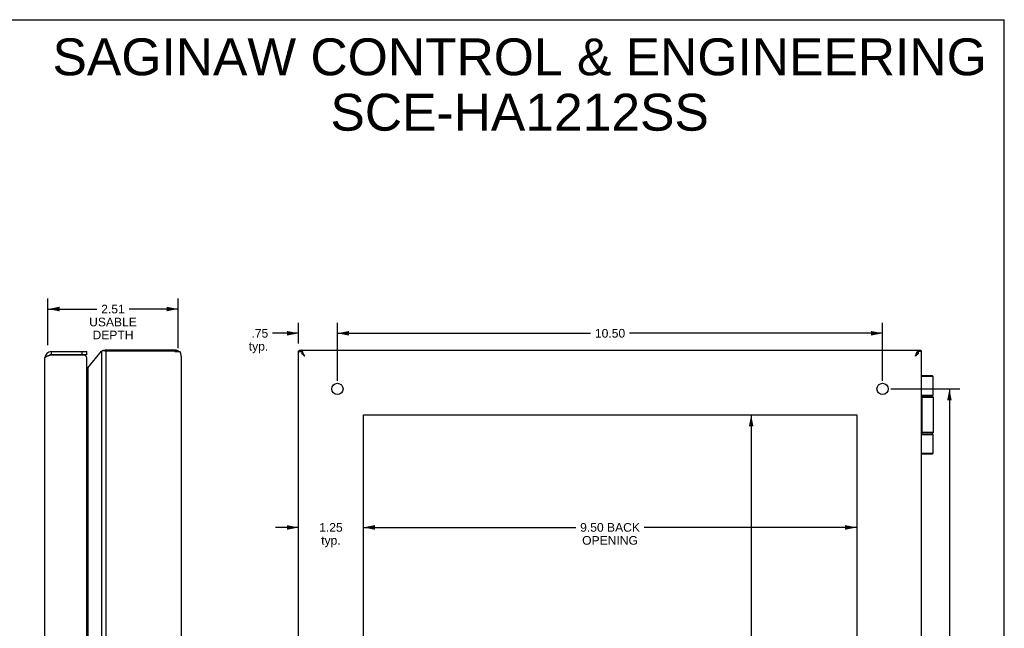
# Model space of a CAD drawing. Header units: inches. Extents: x 0 to 37.8, y 0 to 24.4.
# Tile 10 of 10: x 18.8 to 37.8, y 12.7 to 24.4. Entities that reach past the tile are written whole.
import ezdxf

# ---------------------------------------------------------------- set-up
doc = ezdxf.new("R2010")
doc.units = ezdxf.units.IN
doc.header["$LTSCALE"] = 2.077778
doc.header["$MEASUREMENT"] = 0
doc.layers.get('0').update_dxf_attribs({"linetype": 'CONTINUOUS'})
doc.layers.add('02___PRT_ALL_AXES', color=7, linetype='CONTINUOUS')
doc.layers.add('DIMENSIONS', color=7, linetype='CONTINUOUS')
doc.styles.get("Standard").update_dxf_attribs({"font": 'arial.ttf'})
doc.dimstyles.new('DIMSTYLE_1', dxfattribs={"dimtxt": 0.166667, "dimasz": 0.222222, "dimexe": 0.09, "dimexo": 0.07, "dimgap": 0.0375, "dimtad": 0, "dimtih": 1, "dimtoh": 1, "dimzin": 4, "dimdsep": 46, "dimtxsty": 'Standard', "dimblk": '_FILLED', "dimblk1": '_FILLED', "dimblk2": '_FILLED', "dimcen": 0.09, "dimazin": 1, "dimtfac": 1, "dimtofl": 0, "dimtmove": 0, "dimatfit": 3, "dimldrblk": '_FILLED', "dimfxl": 1, "dimtolj": 1, "dimtzin": 4, "dimarcsym": 0})

# ---------------------------------------------------------------- blocks, each defined once
blk = doc.blocks.new('_FILLED')
at = {"color": 0, "linetype": 'ByBlock'}
blk.add_solid([(0, 0), (-1, 0.2), (-1, -0.2)], dxfattribs=at)
blk = doc.blocks.new('*D1')
at = {"layer": 'DIMENSIONS', "color": 2, "linetype": 'Continuous'}
for p, q in [((24.935, 17.486), (24.935, 18.603)), ((35.435, 17.486), (35.435, 18.603)), ((24.935, 18.403), (29.81, 18.403)), ((35.435, 18.403), (30.559, 18.403))]:
    blk.add_line(p, q, dxfattribs=at)
at = {"layer": 'DIMENSIONS', "color": 2, "linetype": 'Continuous', "xscale": 0.2222222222, "yscale": 0.2222222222, "zscale": 0.2222222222, "rotation": 180}
blk.add_blockref('_FILLED', (24.935, 18.403), dxfattribs=at)
at = {"layer": 'DIMENSIONS', "color": 2, "linetype": 'Continuous', "xscale": 0.2222222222, "yscale": 0.2222222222, "zscale": 0.2222222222}
blk.add_blockref('_FILLED', (35.435, 18.403), dxfattribs=at)
at = {"layer": 'DIMENSIONS', "color": 2, "linetype": 'Continuous', "insert": (30.185, 18.486), "char_height": 0.1667, "width": 0.5824, "attachment_point": 2, "line_spacing_factor": 0.9}
blk.add_mtext('10.50', dxfattribs=at)
blk = doc.blocks.new('*D3')
at = {"layer": 'DIMENSIONS', "color": 2, "linetype": 'Continuous'}
for p, q in [((35.59, 17.33), (36.921, 17.33)), ((36.721, 17.33), (36.721, 12.247)), ((36.721, 6.83), (36.721, 11.913)), ((35.699, 6.83), (36.921, 6.83))]:
    blk.add_line(p, q, dxfattribs=at)
at = {"layer": 'DIMENSIONS', "color": 2, "linetype": 'Continuous', "xscale": 0.2222222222, "yscale": 0.2222222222, "zscale": 0.2222222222}
for p, rotation in [((36.721, 17.33), 90), ((36.721, 6.83), 270)]:
    blk.add_blockref('_FILLED', p, dxfattribs=dict(at, rotation=rotation))
at = {"layer": 'DIMENSIONS', "color": 2, "linetype": 'Continuous', "insert": (36.721, 12.163), "char_height": 0.1667, "width": 0.5824, "attachment_point": 2, "line_spacing_factor": 0.9}
blk.add_mtext('10.50', dxfattribs=at)
blk = doc.blocks.new('*D5')
at = {"layer": 'DIMENSIONS', "color": 2, "linetype": 'Continuous'}
for p, q in [((24.185, 18.207), (24.185, 18.603)), ((24.935, 17.486), (24.935, 18.603)), ((24.185, 18.403), (23.686, 18.403)), ((24.935, 18.403), (25.379, 18.403))]:
    blk.add_line(p, q, dxfattribs=at)
at = {"layer": 'DIMENSIONS', "color": 2, "linetype": 'Continuous', "xscale": 0.2222222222, "yscale": 0.2222222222, "zscale": 0.2222222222}
blk.add_blockref('_FILLED', (24.185, 18.403), dxfattribs=at)
at = {"layer": 'DIMENSIONS', "color": 2, "linetype": 'Continuous', "xscale": 0.2222222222, "yscale": 0.2222222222, "zscale": 0.2222222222, "rotation": 180}
blk.add_blockref('_FILLED', (24.935, 18.403), dxfattribs=at)
at = {"layer": 'DIMENSIONS', "color": 2, "linetype": 'Continuous', "insert": (23.603, 18.486), "char_height": 0.1667, "width": 0.37485, "attachment_point": 3, "line_spacing_factor": 0.9}
blk.add_mtext('.75\\Ptyp.', dxfattribs=at)
blk = doc.blocks.new('*D8')
at = {"layer": 'DIMENSIONS', "color": 2, "linetype": 'Continuous'}
for p, q in [((24.185, 14.662), (23.74, 14.662)), ((25.435, 14.662), (25.879, 14.662))]:
    blk.add_line(p, q, dxfattribs=at)
at = {"layer": 'DIMENSIONS', "color": 2, "linetype": 'Continuous', "xscale": 0.2222222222, "yscale": 0.2222222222, "zscale": 0.2222222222}
blk.add_blockref('_FILLED', (24.185, 14.662), dxfattribs=at)
at = {"layer": 'DIMENSIONS', "color": 2, "linetype": 'Continuous', "xscale": 0.2222222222, "yscale": 0.2222222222, "zscale": 0.2222222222, "rotation": 180}
blk.add_blockref('_FILLED', (25.435, 14.662), dxfattribs=at)
at = {"layer": 'DIMENSIONS', "color": 2, "linetype": 'Continuous', "insert": (24.81, 14.746), "char_height": 0.1667, "width": 0.45291, "attachment_point": 2, "line_spacing_factor": 0.9}
blk.add_mtext('1.25\\Ptyp.', dxfattribs=at)
blk = doc.blocks.new('*D9')
at = {"layer": 'DIMENSIONS', "color": 2, "linetype": 'Continuous'}
for p, q in [((25.435, 14.662), (29.526, 14.662)), ((34.935, 14.662), (30.843, 14.662))]:
    blk.add_line(p, q, dxfattribs=at)
at = {"layer": 'DIMENSIONS', "color": 2, "linetype": 'Continuous', "xscale": 0.2222222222, "yscale": 0.2222222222, "zscale": 0.2222222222, "rotation": 180}
blk.add_blockref('_FILLED', (25.435, 14.662), dxfattribs=at)
at = {"layer": 'DIMENSIONS', "color": 2, "linetype": 'Continuous', "xscale": 0.2222222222, "yscale": 0.2222222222, "zscale": 0.2222222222}
blk.add_blockref('_FILLED', (34.935, 14.662), dxfattribs=at)
at = {"layer": 'DIMENSIONS', "color": 2, "linetype": 'Continuous', "insert": (30.185, 14.746), "char_height": 0.1667, "width": 1.14994, "attachment_point": 2, "line_spacing_factor": 0.9}
blk.add_mtext('9.50 BACK\\POPENING', dxfattribs=at)
blk = doc.blocks.new('*D10')
at = {"layer": 'DIMENSIONS', "color": 2, "linetype": 'Continuous'}
for p, q in [((32.903, 16.83), (32.903, 12.46)), ((32.903, 7.33), (32.903, 11.627))]:
    blk.add_line(p, q, dxfattribs=at)
at = {"layer": 'DIMENSIONS', "color": 2, "linetype": 'Continuous', "xscale": 0.2222222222, "yscale": 0.2222222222, "zscale": 0.2222222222}
for p, rotation in [((32.903, 16.83), 90), ((32.903, 7.33), 270)]:
    blk.add_blockref('_FILLED', p, dxfattribs=dict(at, rotation=rotation))
at = {"layer": 'DIMENSIONS', "color": 2, "linetype": 'Continuous', "insert": (32.903, 12.377), "char_height": 0.1667, "width": 1.07187, "attachment_point": 2, "line_spacing_factor": 0.9}
blk.add_mtext('9.50\\PBACK\\POPENING', dxfattribs=at)
blk = doc.blocks.new('*D20')
at = {"layer": 'DIMENSIONS', "color": 2, "linetype": 'Continuous'}
for p, q in [((19.361, 18.176), (19.361, 19.07)), ((21.866, 18.116), (21.866, 19.07)), ((19.361, 18.87), (20.304, 18.87)), ((21.866, 18.87), (20.923, 18.87))]:
    blk.add_line(p, q, dxfattribs=at)
at = {"layer": 'DIMENSIONS', "color": 2, "linetype": 'Continuous', "xscale": 0.2222222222, "yscale": 0.2222222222, "zscale": 0.2222222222, "rotation": 180}
blk.add_blockref('_FILLED', (19.361, 18.87), dxfattribs=at)
at = {"layer": 'DIMENSIONS', "color": 2, "linetype": 'Continuous', "xscale": 0.2222222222, "yscale": 0.2222222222, "zscale": 0.2222222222}
blk.add_blockref('_FILLED', (21.866, 18.87), dxfattribs=at)
at = {"layer": 'DIMENSIONS', "color": 2, "linetype": 'Continuous', "insert": (20.613, 18.953), "char_height": 0.1667, "width": 0.91698, "attachment_point": 2, "line_spacing_factor": 0.9}
blk.add_mtext('2.51\\PUSABLE\\PDEPTH', dxfattribs=at)

msp = doc.modelspace()

# ---------------------------------------------------------------- linework, layer by layer
at = {"color": 7, "linetype": 'Continuous'}
for p, q in [((0, 24.4444), (37.7778, 24.4444)), ((37.7778, 0), (37.7778, 24.4444)), ((19.4208, 18.05), (19.4208, 17.99)), ((20.0208, 17.99), (20.0208, 18.05)), ((20.1108, 17.99), (20.1108, 18.05)), ((20.4496, 18.0718), (20.4172, 18.0718)), ((20.431, 18.0684), (20.4565, 18.0684)), ((20.4561, 18.0772), (20.4584, 18.0666)), ((20.482, 18.08), (20.482, 18.0596)), ((20.5014, 18.08), (20.5014, 18.0595)), ((21.7817, 18.08), (21.7817, 18.0521)), ((21.806, 18.08), (21.806, 18.0519)), ((21.8311, 18.0774), (21.8256, 18.0518)), ((21.8717, 18.0604), (21.866, 18.0516)), ((21.8755, 18.0579), (21.8711, 18.0516)), ((24.1847, 18.0596), (24.2447, 18.0596)), ((24.1847, 18.0519), (24.2447, 18.0519)), ((24.1853, 18.0597), (24.2447, 18.0597)), ((24.1961, 18.0684), (24.2447, 18.0684)), ((24.2447, 18.0718), (24.2037, 18.0718)), ((24.2447, 18.08), (24.2447, 18.0519)), ((24.2472, 18.08), (24.2472, 18.0518)), ((24.2493, 18.0579), (24.2493, 18.0089)), ((24.2532, 18.0774), (24.2532, 18.0578)), ((24.2674, 18.0604), (24.2674, 18.0589)), ((36.1318, 18.0514), (36.0983, 18.0514)), ((36.102, 18.0604), (36.102, 18.0589)), ((36.1162, 18.0774), (36.1162, 18.0578)), ((36.1201, 18.0579), (36.1201, 18.0089)), ((36.1218, 18.0518), (36.1201, 18.0517)), ((36.1222, 18.08), (36.1222, 18.0518)), ((36.1247, 18.08), (36.1247, 18.0519)), ((36.1657, 18.0718), (36.1247, 18.0718)), ((36.1733, 18.0684), (36.1247, 18.0684)), ((36.1841, 18.0597), (36.1247, 18.0597)), ((36.1847, 18.0596), (36.1247, 18.0596)), ((36.1847, 18.0519), (36.1247, 18.0519)), ((20.1108, 17.99), (19.4208, 17.99)), ((36.3921, 17.58), (36.1847, 17.58)), ((36.4051, 17.567), (36.1847, 17.567)), ((36.4051, 17.205), (36.1847, 17.205)), ((36.1847, 17.2), (36.3751, 17.2)), ((36.1847, 17.17), (36.4051, 17.17)), ((36.1898, 16.49), (36.1898, 17.17)), ((36.1902, 17.17), (36.1902, 16.49)), ((36.2011, 17.2), (36.2007, 17.2)), ((36.4051, 16.49), (36.1847, 16.49)), ((36.3751, 16.46), (36.1847, 16.46)), ((36.1847, 16.455), (36.4051, 16.455)), ((36.2011, 16.46), (36.2007, 16.46)), ((36.1847, 16.093), (36.4051, 16.093)), ((36.1847, 16.08), (36.3921, 16.08))]:
    msp.add_line(p, q, dxfattribs=at)
at = {"color": 3, "linetype": 'Continuous'}
for p, q in [((19.4208, 18.05), (20.1108, 18.05)), ((20.1271, 17.7393), (20.3901, 18.0551)), ((20.3901, 18.0551), (20.3901, 6.1049)), ((20.482, 18.0596), (20.47, 18.0597)), ((21.806, 18.08), (20.482, 18.08)), ((20.482, 6.1004), (20.482, 18.0596)), ((21.806, 18.0519), (20.482, 18.0596)), ((21.8398, 18.0518), (21.849, 18.0517)), ((21.849, 18.0517), (21.858, 18.0517)), ((21.858, 18.0517), (21.8708, 18.0516)), ((21.8708, 18.0516), (21.8826, 18.0516)), ((21.8826, 18.0516), (21.8933, 18.0515)), ((24.1847, 6.1004), (24.1847, 18.0596)), ((24.2447, 18.08), (36.1247, 18.08)), ((24.2493, 18.0579), (24.2631, 18.0578)), ((24.2676, 18.0597), (24.2676, 18.0596)), ((36.1018, 18.0597), (36.1018, 18.0596)), ((36.1201, 18.0579), (36.1063, 18.0578)), ((36.1434, 18.0515), (36.1318, 18.0514)), ((36.1539, 18.0515), (36.1434, 18.0515)), ((36.163, 18.0516), (36.1539, 18.0515)), ((36.1683, 18.0516), (36.163, 18.0516)), ((36.1729, 18.0517), (36.1683, 18.0516)), ((36.1767, 18.0517), (36.1729, 18.0517)), ((36.1799, 18.0518), (36.1767, 18.0517)), ((36.1822, 18.0518), (36.1799, 18.0518)), ((36.1847, 6.1004), (36.1847, 18.0596)), ((19.3008, 6.23), (19.3008, 17.93)), ((19.4051, 17.985), (20.0504, 17.985)), ((20.1108, 6.26), (20.1108, 17.9)), ((21.926, 17.96), (21.926, 6.2)), ((24.3047, 17.96), (24.3001, 17.9695)), ((20.1271, 17.7393), (20.1271, 6.4208))]:
    msp.add_line(p, q, dxfattribs=at)
for points in [[(20.3901, 18.0551), (20.3908, 18.0557), (20.3915, 18.0563), (20.3922, 18.0569), (20.3929, 18.0575), (20.3936, 18.0581), (20.3944, 18.0587)], [(20.3982, 18.0625), (20.3976, 18.0618), (20.397, 18.0611), (20.3964, 18.0605), (20.3958, 18.0599), (20.3951, 18.0592), (20.3944, 18.0587)], [(20.3982, 18.0625), (20.3985, 18.0628), (20.3988, 18.0632), (20.3991, 18.0636), (20.3994, 18.0639), (20.3997, 18.0643), (20.4, 18.0646)], [(20.4, 18.0646), (20.4008, 18.0655), (20.4017, 18.0664), (20.4027, 18.0672), (20.4037, 18.0679), (20.4049, 18.0687), (20.4061, 18.0693), (20.4074, 18.0699), (20.4088, 18.0704), (20.4103, 18.0709), (20.4118, 18.0712), (20.4134, 18.0715), (20.415, 18.0717), (20.4166, 18.0718), (20.4172, 18.0718)], [(20.4172, 18.0718), (20.4183, 18.0718), (20.42, 18.0716), (20.4217, 18.0714), (20.4233, 18.0711), (20.425, 18.0707), (20.4266, 18.0703), (20.4281, 18.0697), (20.4296, 18.0691)], [(20.47, 18.0597), (20.4664, 18.0598), (20.4629, 18.06), (20.4594, 18.0603), (20.456, 18.0607), (20.4526, 18.0613), (20.4492, 18.062), (20.446, 18.0627), (20.4428, 18.0637), (20.4397, 18.0647), (20.4367, 18.0658), (20.4338, 18.0671), (20.4296, 18.0691)], [(21.806, 18.0519), (21.8158, 18.0519), (21.8206, 18.0519)], [(21.8206, 18.0519), (21.8303, 18.0518), (21.8351, 18.0518), (21.8398, 18.0518)], [(21.8933, 18.0515), (21.9027, 18.0514), (21.9055, 18.0514)], [(21.926, 17.96), (21.9259, 17.9676), (21.9254, 17.9753), (21.9247, 17.9829), (21.9237, 17.9905), (21.9224, 17.9981), (21.9208, 18.0057), (21.9189, 18.0133), (21.9168, 18.0209), (21.9143, 18.0286), (21.9116, 18.0362), (21.9087, 18.0438), (21.9055, 18.0514)], [(24.1847, 18.0596), (24.1847, 18.0597), (24.1848, 18.0597), (24.1848, 18.0597), (24.185, 18.0597), (24.1851, 18.0597), (24.1853, 18.0597)], [(24.1853, 18.0597), (24.1857, 18.0598), (24.1862, 18.06), (24.1868, 18.0603), (24.1876, 18.0607), (24.1884, 18.0613), (24.1893, 18.062), (24.1902, 18.0627), (24.1913, 18.0637), (24.1924, 18.0647), (24.1936, 18.0658), (24.1948, 18.0671), (24.1961, 18.0684)], [(24.2037, 18.0718), (24.203, 18.0718), (24.2019, 18.0716), (24.201, 18.0714), (24.2, 18.0711), (24.1991, 18.0707), (24.1983, 18.0703), (24.1975, 18.0697), (24.1967, 18.0691), (24.1961, 18.0684)], [(24.2532, 18.0774), (24.252, 18.0782), (24.2508, 18.0788), (24.2497, 18.0794), (24.2488, 18.0797), (24.2479, 18.08), (24.2472, 18.08)], [(24.3001, 17.9695), (24.2978, 17.9743), (24.2955, 17.979), (24.2932, 17.9837), (24.2908, 17.9884), (24.2885, 17.993), (24.2862, 17.9975), (24.2839, 18.002), (24.2816, 18.0064), (24.2793, 18.0108), (24.277, 18.0151), (24.2747, 18.0193), (24.2724, 18.0234), (24.2701, 18.0274), (24.2678, 18.0313), (24.2655, 18.035), (24.2632, 18.0387), (24.2609, 18.0422), (24.2585, 18.0456), (24.2562, 18.0489), (24.2539, 18.0521), (24.2516, 18.055), (24.2493, 18.0579)], [(24.2674, 18.0604), (24.266, 18.0628), (24.2645, 18.065), (24.2631, 18.0671), (24.2617, 18.069), (24.2603, 18.0708), (24.2589, 18.0724), (24.2575, 18.0739), (24.2561, 18.0752), (24.2547, 18.0764), (24.2532, 18.0774)], [(24.2674, 18.0589), (24.2672, 18.0587), (24.2671, 18.0585), (24.2669, 18.0583), (24.2667, 18.0582), (24.2665, 18.058), (24.2663, 18.0579), (24.2661, 18.0578), (24.2658, 18.0577), (24.2656, 18.0576), (24.2653, 18.0576), (24.2651, 18.0576), (24.2648, 18.0575), (24.2646, 18.0575), (24.2643, 18.0575), (24.2641, 18.0576), (24.2638, 18.0576), (24.2636, 18.0577), (24.2633, 18.0577), (24.2631, 18.0578)], [(24.2674, 18.0604), (24.2675, 18.0602), (24.2675, 18.06), (24.2676, 18.0598), (24.2676, 18.0597)], [(24.2676, 18.0596), (24.2675, 18.0593), (24.2675, 18.0591), (24.2674, 18.0589)], [(36.0647, 17.96), (36.0693, 17.9695), (36.0716, 17.9743), (36.0739, 17.979), (36.0762, 17.9837), (36.0786, 17.9884), (36.0809, 17.993), (36.0832, 17.9975), (36.0855, 18.002), (36.0878, 18.0064), (36.0901, 18.0108), (36.0924, 18.0151), (36.0947, 18.0193), (36.097, 18.0234), (36.0993, 18.0274), (36.1016, 18.0313), (36.1039, 18.035), (36.1062, 18.0387), (36.1085, 18.0422), (36.1108, 18.0456), (36.1132, 18.0489), (36.1155, 18.0521), (36.1178, 18.055), (36.1201, 18.0579)], [(36.0647, 17.96), (36.0706, 17.9676), (36.0766, 17.9753), (36.0824, 17.9829), (36.0883, 17.9905), (36.0941, 17.9981), (36.0998, 18.0057), (36.1054, 18.0133), (36.111, 18.0209), (36.1164, 18.0286), (36.1217, 18.0362), (36.1268, 18.0438), (36.1318, 18.0514)], [(36.102, 18.0604), (36.1019, 18.0602), (36.1019, 18.06), (36.1018, 18.0598), (36.1018, 18.0597)], [(36.1018, 18.0596), (36.1019, 18.0593), (36.1019, 18.0591), (36.102, 18.0589)], [(36.102, 18.0604), (36.1034, 18.0628), (36.1049, 18.065), (36.1063, 18.0671), (36.1077, 18.069), (36.1091, 18.0708), (36.1105, 18.0724), (36.1119, 18.0739), (36.1133, 18.0752), (36.1147, 18.0764), (36.1162, 18.0774)], [(36.102, 18.0589), (36.1022, 18.0587), (36.1023, 18.0585), (36.1025, 18.0583), (36.1027, 18.0582), (36.1029, 18.058), (36.1031, 18.0579), (36.1033, 18.0578), (36.1036, 18.0577), (36.1038, 18.0576), (36.1041, 18.0576), (36.1043, 18.0576), (36.1046, 18.0575), (36.1048, 18.0575), (36.1051, 18.0575), (36.1053, 18.0576), (36.1056, 18.0576), (36.1058, 18.0577), (36.1061, 18.0577), (36.1063, 18.0578)], [(36.1162, 18.0774), (36.1174, 18.0782), (36.1186, 18.0788), (36.1196, 18.0794), (36.1206, 18.0797), (36.1215, 18.08), (36.1222, 18.08)], [(36.1657, 18.0718), (36.1664, 18.0718), (36.1675, 18.0716), (36.1684, 18.0714), (36.1694, 18.0711), (36.1703, 18.0707), (36.1711, 18.0703), (36.1719, 18.0697), (36.1727, 18.0691), (36.1733, 18.0684)], [(36.1841, 18.0597), (36.1837, 18.0598), (36.1832, 18.06), (36.1826, 18.0603), (36.1818, 18.0607), (36.181, 18.0613), (36.1801, 18.062), (36.1792, 18.0627), (36.1781, 18.0637), (36.177, 18.0647), (36.1758, 18.0658), (36.1746, 18.0671), (36.1733, 18.0684)], [(36.1847, 18.0519), (36.1846, 18.0519), (36.1843, 18.0519), (36.1838, 18.0519), (36.1831, 18.0518), (36.1822, 18.0518)], [(36.1847, 18.0596), (36.1847, 18.0597), (36.1846, 18.0597), (36.1845, 18.0597), (36.1844, 18.0597), (36.1843, 18.0597), (36.1841, 18.0597)], [(19.3008, 17.93), (19.301, 17.932), (19.3014, 17.934), (19.3022, 17.9359), (19.3033, 17.9379), (19.3047, 17.9398), (19.3065, 17.9418), (19.3085, 17.9438), (19.3108, 17.9457), (19.3134, 17.9477), (19.3163, 17.9497), (19.3195, 17.9516), (19.3229, 17.9536), (19.3266, 17.9556), (19.3306, 17.9575), (19.3348, 17.9595), (19.3392, 17.9615), (19.3438, 17.9634), (19.3486, 17.9654), (19.3537, 17.9673), (19.3589, 17.9693), (19.3642, 17.9713), (19.3697, 17.9732), (19.3754, 17.9752), (19.3812, 17.9772), (19.387, 17.9791), (19.393, 17.9811), (19.399, 17.9831), (19.4051, 17.985)], [(20.1271, 17.7393), (20.125, 17.7358), (20.1227, 17.7323), (20.1203, 17.7287), (20.1178, 17.7252), (20.1152, 17.7217), (20.1125, 17.7182), (20.1108, 17.7161)]]:
    msp.add_lwpolyline(points, dxfattribs=at)
at = {"color": 7, "linetype": 'Continuous'}
for points in [[(20.4496, 18.0718), (20.4501, 18.0718), (20.4507, 18.0717), (20.4513, 18.0716), (20.452, 18.0714), (20.4526, 18.0712), (20.4532, 18.0709), (20.4539, 18.0705), (20.4545, 18.0701), (20.4552, 18.0696), (20.4558, 18.069)], [(20.4703, 18.0604), (20.4689, 18.0608), (20.4674, 18.0612), (20.466, 18.0618), (20.4647, 18.0624), (20.4633, 18.0631), (20.4619, 18.064), (20.4605, 18.0649), (20.4592, 18.066), (20.4578, 18.0671), (20.4558, 18.069)], [(20.476, 18.0597), (20.4746, 18.0597), (20.4731, 18.0599), (20.4717, 18.0601), (20.4703, 18.0604)], [(24.2447, 18.0519), (24.2448, 18.0519), (24.2449, 18.0519), (24.2452, 18.0519), (24.2456, 18.0518), (24.2462, 18.0518), (24.2468, 18.0518), (24.2476, 18.0518), (24.2493, 18.0517)], [(36.0647, 17.96), (36.0691, 17.9714), (36.0736, 17.9829), (36.0779, 17.9943), (36.0822, 18.0057), (36.0864, 18.0171), (36.0905, 18.0286), (36.0945, 18.04), (36.0983, 18.0514)], [(36.1247, 18.0519), (36.1246, 18.0519), (36.1245, 18.0519), (36.1242, 18.0519), (36.1238, 18.0518), (36.1232, 18.0518), (36.1226, 18.0518), (36.1218, 18.0518)], [(24.3047, 17.96), (24.3016, 17.9632), (24.2985, 17.9664), (24.2955, 17.9695), (24.2924, 17.9726), (24.2893, 17.9757), (24.2862, 17.9788), (24.2832, 17.9818), (24.2801, 17.9847), (24.277, 17.9876), (24.2739, 17.9903), (24.2709, 17.993), (24.2678, 17.9956), (24.2647, 17.9981), (24.2616, 18.0005), (24.2585, 18.0028), (24.2555, 18.005), (24.2524, 18.007), (24.2493, 18.0089)], [(36.0647, 17.96), (36.0678, 17.9632), (36.0708, 17.9664), (36.0739, 17.9695), (36.077, 17.9726), (36.0801, 17.9757), (36.0832, 17.9788), (36.0862, 17.9818), (36.0893, 17.9847), (36.0924, 17.9876), (36.0955, 17.9903), (36.0985, 17.993), (36.1016, 17.9956), (36.1047, 17.9981), (36.1078, 18.0005), (36.1108, 18.0028), (36.1139, 18.005), (36.117, 18.007), (36.1201, 18.0089)], [(36.2007, 17.2), (36.2003, 17.2), (36.1999, 17.1999), (36.1995, 17.1998), (36.1991, 17.1997), (36.1987, 17.1995), (36.1983, 17.1993), (36.1979, 17.199), (36.1975, 17.1987), (36.1971, 17.1983), (36.1967, 17.198), (36.1963, 17.1975), (36.196, 17.1971), (36.1956, 17.1965), (36.1952, 17.196), (36.1949, 17.1954), (36.1945, 17.1948), (36.1942, 17.1942), (36.1939, 17.1935), (36.1936, 17.1928), (36.1933, 17.192), (36.193, 17.1912), (36.1927, 17.1904), (36.1924, 17.1896), (36.1922, 17.1887), (36.1919, 17.1878), (36.1917, 17.1869), (36.1914, 17.186), (36.1912, 17.185), (36.191, 17.184), (36.1908, 17.183), (36.1907, 17.182), (36.1905, 17.181), (36.1904, 17.1799), (36.1903, 17.1789), (36.1901, 17.1778), (36.19, 17.1767), (36.19, 17.1756), (36.1899, 17.1745), (36.1898, 17.1734), (36.1898, 17.1723), (36.1898, 17.1711), (36.1898, 17.17)], [(36.2007, 17.2), (36.2003, 17.1999), (36.1999, 17.1998), (36.1995, 17.1997), (36.1991, 17.1995), (36.1987, 17.1993), (36.1983, 17.199), (36.1979, 17.1987), (36.1975, 17.1983), (36.1971, 17.198), (36.1967, 17.1975), (36.1963, 17.1971), (36.196, 17.1965), (36.1956, 17.196), (36.1953, 17.1954), (36.1949, 17.1948), (36.1946, 17.1942), (36.1943, 17.1935), (36.194, 17.1928), (36.1937, 17.192), (36.1934, 17.1912), (36.1931, 17.1904), (36.1928, 17.1896), (36.1925, 17.1887), (36.1923, 17.1878), (36.1921, 17.1869), (36.1918, 17.186), (36.1916, 17.185), (36.1914, 17.184), (36.1912, 17.183), (36.1911, 17.182), (36.1909, 17.181), (36.1908, 17.1799), (36.1906, 17.1789), (36.1905, 17.1778), (36.1904, 17.1767), (36.1903, 17.1756), (36.1903, 17.1745), (36.1902, 17.1734), (36.1902, 17.1723), (36.1902, 17.1711), (36.1902, 17.17)], [(36.3352, 17.205), (36.3346, 17.205), (36.334, 17.205), (36.3334, 17.205), (36.3329, 17.205), (36.3323, 17.2049), (36.3318, 17.2049), (36.3313, 17.2048), (36.3308, 17.2048), (36.3304, 17.2047), (36.3299, 17.2047), (36.3295, 17.2046), (36.3291, 17.2045), (36.3287, 17.2045), (36.3284, 17.2044), (36.328, 17.2043), (36.3277, 17.2042), (36.3273, 17.2041), (36.327, 17.204), (36.3267, 17.2039), (36.3264, 17.2038), (36.3262, 17.2037), (36.3259, 17.2036), (36.3256, 17.2035), (36.3256, 17.2035)], [(36.2007, 16.46), (36.2003, 16.46), (36.1999, 16.4601), (36.1995, 16.4602), (36.1991, 16.4604), (36.1987, 16.4605), (36.1983, 16.4608), (36.1979, 16.461), (36.1975, 16.4614), (36.1971, 16.4617), (36.1967, 16.4621), (36.1963, 16.4625), (36.196, 16.463), (36.1956, 16.4635), (36.1952, 16.464), (36.1949, 16.4646), (36.1945, 16.4652), (36.1942, 16.4659), (36.1939, 16.4666), (36.1936, 16.4673), (36.1933, 16.468), (36.193, 16.4688), (36.1927, 16.4696), (36.1924, 16.4705), (36.1922, 16.4713), (36.1919, 16.4722), (36.1917, 16.4731), (36.1914, 16.4741), (36.1912, 16.475), (36.191, 16.476), (36.1908, 16.477), (36.1907, 16.478), (36.1905, 16.4791), (36.1904, 16.4801), (36.1903, 16.4812), (36.1901, 16.4823), (36.19, 16.4833), (36.19, 16.4844), (36.1899, 16.4856), (36.1898, 16.4867), (36.1898, 16.4878), (36.1898, 16.4889), (36.1898, 16.49)], [(36.2007, 16.46), (36.2003, 16.4601), (36.1999, 16.4602), (36.1995, 16.4604), (36.1991, 16.4605), (36.1987, 16.4608), (36.1983, 16.461), (36.1979, 16.4614), (36.1975, 16.4617), (36.1971, 16.4621), (36.1967, 16.4625), (36.1963, 16.463), (36.196, 16.4635), (36.1956, 16.464), (36.1953, 16.4646), (36.1949, 16.4652), (36.1946, 16.4659), (36.1943, 16.4666), (36.194, 16.4673), (36.1937, 16.468), (36.1934, 16.4688), (36.1931, 16.4696), (36.1928, 16.4705), (36.1925, 16.4713), (36.1923, 16.4722), (36.1921, 16.4731), (36.1918, 16.4741), (36.1916, 16.475), (36.1914, 16.476), (36.1912, 16.477), (36.1911, 16.478), (36.1909, 16.4791), (36.1908, 16.4801), (36.1906, 16.4812), (36.1905, 16.4823), (36.1904, 16.4833), (36.1903, 16.4844), (36.1903, 16.4856), (36.1902, 16.4867), (36.1902, 16.4878), (36.1902, 16.4889), (36.1902, 16.49)], [(36.3256, 16.4566), (36.3256, 16.4565), (36.3259, 16.4564), (36.3262, 16.4563), (36.3264, 16.4562), (36.3267, 16.4561), (36.327, 16.456), (36.3273, 16.4559), (36.3277, 16.4558), (36.328, 16.4558), (36.3284, 16.4557), (36.3287, 16.4556), (36.3291, 16.4555), (36.3295, 16.4555), (36.3299, 16.4554), (36.3304, 16.4553), (36.3308, 16.4553), (36.3313, 16.4552), (36.3318, 16.4552), (36.3323, 16.4551), (36.3329, 16.4551), (36.3334, 16.4551), (36.334, 16.4551), (36.3346, 16.455), (36.3352, 16.455)]]:
    msp.add_lwpolyline(points, dxfattribs=at)
at = {"color": 3, "linetype": 'Continuous'}
for centre, radius, start, end in [((19.4208, 17.93), 0.12, 90, 180), ((20.482, 17.96), 0.12, 90, 111.36874), ((21.806, 17.96), 0.12, 49.71051, 90), ((20.0208, 17.9), 0.09, 0, 70.81186)]:
    msp.add_arc(centre, radius, start, end, dxfattribs=at)
at = {"color": 7, "linetype": 'Continuous'}
for centre, radius, start, end in [((19.4208, 17.93), 0.06, 90, 125.77983), ((36.3921, 17.567), 0.013, 0, 90), ((36.3751, 17.17), 0.03, 0, 90), ((36.3751, 16.49), 0.03, 270, 360), ((36.3921, 16.093), 0.013, 270, 360)]:
    msp.add_arc(centre, radius, start, end, dxfattribs=at)
at = {"layer": '02___PRT_ALL_AXES', "color": 7, "linetype": 'Continuous'}
for p, q in [((36.4051, 17.205), (36.4051, 17.567)), ((36.3256, 17.205), (36.3256, 17.2)), ((36.4051, 17.17), (36.4051, 16.49)), ((36.3256, 16.46), (36.3256, 16.455)), ((36.4051, 16.093), (36.4051, 16.455))]:
    msp.add_line(p, q, dxfattribs=at)
at = {"layer": '02___PRT_ALL_AXES', "color": 3, "linetype": 'Continuous'}
for p, q in [((25.4347, 7.33), (25.4347, 16.83)), ((25.4347, 16.83), (34.9347, 16.83)), ((34.9347, 16.83), (34.9347, 7.33))]:
    msp.add_line(p, q, dxfattribs=at)
for centre in [(24.9347, 17.33), (35.4347, 17.33)]:
    msp.add_circle(centre, 0.109, dxfattribs=at)

# ---------------------------------------------------------------- texts
at = {"layer": 'DIMENSIONS', "color": 2, "linetype": 'Continuous', "insert": (28.4439, 24.0841), "char_height": 0.711111, "width": 17.960182, "attachment_point": 2, "line_spacing_factor": 0.9}
msp.add_mtext('SAGINAW CONTROL & ENGINEERING\\PSCE-HA1212SS', dxfattribs=at)

# ---------------------------------------------------------------- dimensions: what is measured, and where the dimension line sits
at = {"layer": 'DIMENSIONS', "color": 2, "linetype": 'Continuous'}
for base, p1, p2, angle, text, picture, middle in [((19.3608, 18.8701), (21.866, 18.0456), (19.3608, 18.1056), 180, '<>\\PUSABLE\\PDEPTH', '*D20', (20.6134, 18.6201)), ((32.9025, 7.33), (34.9347, 16.83), (34.9347, 7.33), 270, '<>\\PBACK\\POPENING', '*D10', (32.9025, 12.0432))]:
    dim = msp.add_linear_dim(base=base, p1=p1, p2=p2, angle=angle, text=text, dimstyle='DIMSTYLE_1', dxfattribs=at)
    dim.commit()
    dim.dimension.update_dxf_attribs({"geometry": picture, "text_midpoint": middle, "dimtype": 160})
for base, p1, p2, text, picture, middle in [((24.9347, 18.4029), (24.1847, 18.6729), (24.9347, 17.4156), '<>\\Ptyp.', '*D5', (23.4156, 18.2779)), ((25.4347, 14.6622), (24.1847, 6.1081), (25.4347, 16.83), '<>\\Ptyp.', '*D8', (24.8097, 14.5372)), ((34.9347, 14.6622), (25.4347, 16.83), (34.9347, 16.83), '<> BACK\\POPENING', '*D9', (30.1847, 14.5372))]:
    dim = msp.add_linear_dim(base=base, p1=p1, p2=p2, text=text, dimstyle='DIMSTYLE_1', dxfattribs=at)
    dim.commit()
    dim.dimension.update_dxf_attribs({"geometry": picture, "text_midpoint": middle, "dimtype": 160})
dim = msp.add_linear_dim(base=(35.4347, 18.4029), p1=(24.9347, 17.4156), p2=(35.4347, 17.4156), dimstyle='DIMSTYLE_1', dxfattribs=at)
dim.commit()
dim.dimension.update_dxf_attribs({"geometry": '*D1', "text_midpoint": (30.1918, 18.402), "dimtype": 160})
dim = msp.add_linear_dim(base=(36.7208, 6.83), p1=(35.5203, 17.33), p2=(35.6293, 6.83), angle=270, dimstyle='DIMSTYLE_1', dxfattribs=at)
dim.commit()
dim.dimension.update_dxf_attribs({"geometry": '*D3', "text_midpoint": (36.7279, 12.0791), "dimtype": 160})

doc.saveas('drawing.dxf')
